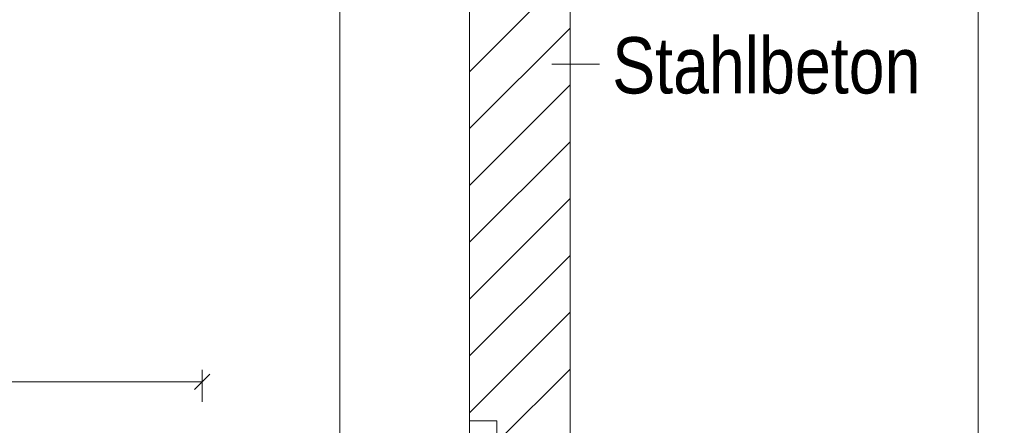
# Model space of a CAD drawing. Extents: x -720 to 300, y 62 to 1107.
# Tile 230 of 250: x 237 to 262, y 768 to 778. Entities that reach past the tile are written whole.
import ezdxf
from ezdxf.lldxf.tags import DXFTag

# ---------------------------------------------------------------- set-up
doc = ezdxf.new("R2010")
doc.units = 0
doc.layers.get('0').update_dxf_attribs({"lineweight": 35})
for name, color, linetype, lineweight, true_color in [('E_Aussparung Bemaßung-A06G9FMA8I', 5, 'Continuous', 9, 0x0000ff), ('E_Betonbaudose', 1, 'Continuous', 13, 0xff0000), ('E_Detail_Beschriftung', 7, 'Continuous', 13, 0x009900), ('E_Detail_Wandschraffur', 7, 'Continuous', 5, 0xc0c0c0)]:
    doc.layers.add(name, color=color, linetype=linetype, lineweight=lineweight, true_color=true_color)
doc.layers.add('E_Detail_Linie_Text_Bem', color=7, linetype='Continuous', lineweight=13)
doc.styles.get("Standard").update_dxf_attribs({"font": 'ARIALN.TTF'})
tags = doc.linetypes.add('fein_strichliert', pattern=[4, 1, -2, 1]).pattern_tags.tags
tags[8:9] = [DXFTag(74, 4), DXFTag(75, 0), DXFTag(340, '0'), DXFTag(46, 0.0), DXFTag(50, 0.0), DXFTag(44, 0.0), DXFTag(45, 0.0)]
tags[6:7] = [DXFTag(74, 4), DXFTag(75, 0), DXFTag(340, '0'), DXFTag(46, 0.0), DXFTag(50, 0.0), DXFTag(44, 0.0), DXFTag(45, 0.0)]
tags[4:5] = [DXFTag(74, 4), DXFTag(75, 0), DXFTag(340, '0'), DXFTag(46, 0.0), DXFTag(50, 0.0), DXFTag(44, 0.0), DXFTag(45, 0.0)]
tags = doc.linetypes.add('fein_strichliert-A06G9FM98I', pattern=[4, 1, -2, 1]).pattern_tags.tags
tags[8:9] = [DXFTag(74, 4), DXFTag(75, 0), DXFTag(340, '0'), DXFTag(46, 0.0), DXFTag(50, 0.0), DXFTag(44, 0.0), DXFTag(45, 0.0)]
tags[6:7] = [DXFTag(74, 4), DXFTag(75, 0), DXFTag(340, '0'), DXFTag(46, 0.0), DXFTag(50, 0.0), DXFTag(44, 0.0), DXFTag(45, 0.0)]
tags[4:5] = [DXFTag(74, 4), DXFTag(75, 0), DXFTag(340, '0'), DXFTag(46, 0.0), DXFTag(50, 0.0), DXFTag(44, 0.0), DXFTag(45, 0.0)]

# ---------------------------------------------------------------- blocks, each defined once
blk = doc.blocks.new('Referenz-A06G9FMH8I')
at = {"layer": 'E_Aussparung Bemaßung-A06G9FMA8I', "linetype": 'Continuous', "ltscale": 0.13}
for p, q in [((241.834, 769.641), (241.452, 769.259)), ((241.643, 769.75), (241.643, 768.95)), ((218.643, 769.45), (241.643, 769.45))]:
    blk.add_line(p, q, dxfattribs=at)
at = {"layer": 'E_Betonbaudose', "linetype": 'Continuous', "ltscale": 0.13}
for p, q in [((248.299, 767.794), (248.299, 768.474)), ((248.299, 768.474), (248.979, 768.474)), ((248.979, 768.474), (248.979, 767.794))]:
    blk.add_line(p, q, dxfattribs=at)
at = {"layer": 'E_Detail_Linie_Text_Bem', "linetype": 'fein_strichliert-A06G9FM98I', "ltscale": 0.65}
for p, q in [((260.951, 748.245), (260.951, 809.562)), ((245.07, 749.326), (245.07, 802.206))]:
    blk.add_line(p, q, dxfattribs=at)
at = {"layer": 'E_Detail_Linie_Text_Bem', "linetype": 'Continuous', "ltscale": 0.13}
for p, q in [((248.299, 778.334), (248.299, 790.134)), ((250.799, 790.134), (250.799, 750.134)), ((248.299, 778.134), (248.299, 778.334)), ((248.299, 750.134), (248.299, 778.134))]:
    blk.add_line(p, q, dxfattribs=at)
at = {"layer": 'E_Detail_Linie_Text_Bem', "color": 0, "linetype": 'Continuous', "ltscale": 0.13}
blk.add_line((251.535, 777.353), (250.343, 777.353), dxfattribs=at)
at = {"layer": 'E_Detail_Wandschraffur', "linetype": 'ByBlock', "ltscale": 0.13}
for p, q in [((248.299, 777.162), (250.799, 779.662)), ((248.299, 774.334), (250.799, 776.834)), ((248.299, 771.505), (250.799, 774.005)), ((248.299, 768.677), (250.799, 771.177))]:
    blk.add_line(p, q, dxfattribs=at)
at = {"layer": 'E_Detail_Wandschraffur', "linetype": 'fein_strichliert', "ltscale": 0.13}
for p, q in [((248.299, 775.748), (250.799, 778.248)), ((248.299, 772.92), (250.799, 775.42)), ((248.299, 770.091), (250.799, 772.591)), ((248.988, 767.952), (250.799, 769.763))]:
    blk.add_line(p, q, dxfattribs=at)
at = {"layer": 'E_Detail_Beschriftung', "linetype": 'Continuous', "ltscale": 0.13, "insert": (251.849, 778.021), "char_height": 1.4, "attachment_point": 1}
blk.add_mtext('{\\fArial Narrow;Stahlbeton}', dxfattribs=at)

msp = doc.modelspace()

# ---------------------------------------------------------------- block references
at = {"color": 8, "lineweight": 25, "ltscale": 0.25, "true_color": 0x808080}
msp.add_blockref('Referenz-A06G9FMH8I', (0, 0), dxfattribs=at)

doc.saveas('drawing.dxf')
